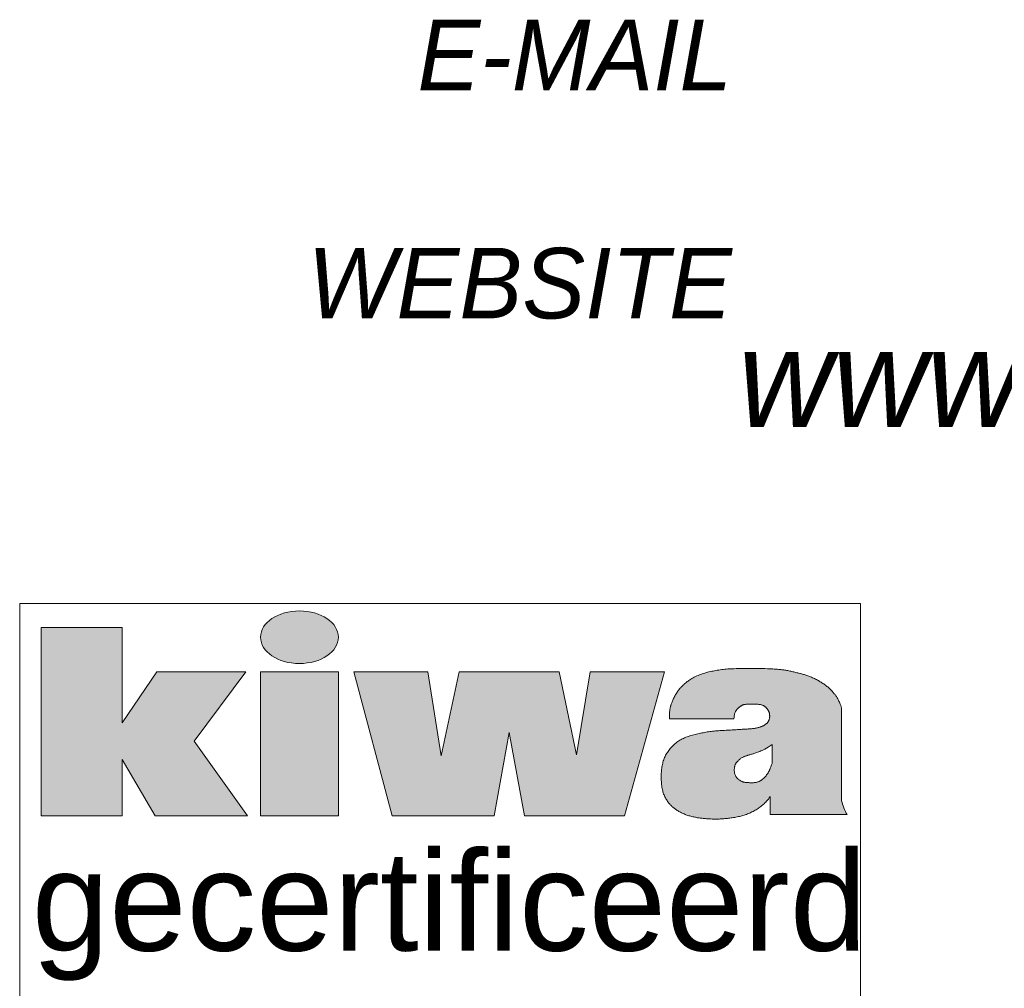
# Model space of a CAD drawing. Header units: millimetres. Extents: x -13501 to 278776, y 0 to 252300.
# Tile 126 of 132: x 262064 to 263879, y 171415 to 173201. Entities that reach past the tile are written whole.
import ezdxf
from ezdxf.enums import TextEntityAlignment as Align

# ---------------------------------------------------------------- set-up
doc = ezdxf.new("R2010")
doc.units = ezdxf.units.MM
doc.header["$LTSCALE"] = 100
doc.layers.get('0').update_dxf_attribs({"linetype": 'CONTINUOUS'})
doc.layers.add('Hulplijnen', color=7, linetype='CONTINUOUS', plot=False)
doc.layers.add('SCHERMER_ONDERHOEK', color=7, linetype='CONTINUOUS')
doc.layers.add('WT-tekst', color=7, linetype='CONTINUOUS')
doc.styles.add('B-01', font='GOTHICI.TTF')
doc.styles.add('cg omega', font='GOTHICI.TTF', dxfattribs={"width": 1.32})
doc.styles.add('CG OMEGA BOLD', font='GOTHICBI.TTF', dxfattribs={"width": 1.32})
doc.styles.add('SANSSERIF', font='sanss___.ttf')

# ---------------------------------------------------------------- blocks, each defined once
blk = doc.blocks.new('iso')
at = {"lineweight": 5}
h = blk.add_hatch(color=256, dxfattribs=at)
h.paths.add_polyline_path([(4.165, 23.666), (2.528, 23.666), (1.889, 22.727), (1.889, 24.481), (0.398, 24.481), (0.398, 21.011), (1.889, 21.011), (1.889, 22.052), (2.498, 21.011), (4.201, 21.011), (3.217, 22.388)])
h.paths.add_polyline_path([(5.873, 23.666), (4.437, 23.666), (4.437, 21.011), (5.873, 21.011)])
edge = h.paths.add_edge_path()
edge.add_ellipse((5.156, 24.305), major_axis=(-0.717, 0), ratio=0.676668, start_angle=0, end_angle=360)
h.paths.add_polyline_path([(7.521, 23.666), (6.157, 23.666), (6.863, 21.011), (8.741, 21.011), (9.019, 22.546), (9.304, 21.011), (11.148, 21.011), (11.88, 23.666), (10.512, 23.666), (10.262, 22.135), (9.944, 23.666), (8.101, 23.666), (7.77, 22.118)])
h.paths.add_polyline_path([(15.147, 22.995), (15.139, 23.023), (15.13, 23.048), (15.122, 23.071), (15.114, 23.091), (15.106, 23.11), (15.098, 23.127), (15.091, 23.143), (15.083, 23.158), (15.075, 23.172), (15.067, 23.185), (15.059, 23.198), (15.051, 23.21), (15.042, 23.222), (15.034, 23.234), (15.025, 23.246), (15.016, 23.257), (15.006, 23.269), (14.996, 23.281), (14.986, 23.293), (14.976, 23.305), (14.965, 23.317), (14.953, 23.329), (14.941, 23.341), (14.929, 23.353), (14.916, 23.365), (14.903, 23.376), (14.89, 23.388), (14.876, 23.399), (14.862, 23.411), (14.847, 23.422), (14.832, 23.433), (14.817, 23.444), (14.801, 23.454), (14.785, 23.465), (14.768, 23.475), (14.752, 23.485), (14.735, 23.495), (14.718, 23.505), (14.7, 23.515), (14.683, 23.524), (14.665, 23.533), (14.647, 23.542), (14.629, 23.551), (14.611, 23.559), (14.593, 23.567), (14.575, 23.575), (14.557, 23.582), (14.54, 23.588), (14.523, 23.594), (14.507, 23.6), (14.49, 23.605), (14.474, 23.61), (14.458, 23.615), (14.442, 23.62), (14.425, 23.624), (14.409, 23.628), (14.392, 23.633), (14.375, 23.637), (14.358, 23.642), (14.34, 23.646), (14.322, 23.651), (14.304, 23.655), (14.286, 23.66), (14.268, 23.664), (14.25, 23.669), (14.232, 23.673), (14.213, 23.677), (14.195, 23.682), (14.176, 23.686), (14.158, 23.689), (14.139, 23.693), (14.12, 23.696), (14.102, 23.698), (14.083, 23.701), (14.064, 23.703), (14.045, 23.705), (14.026, 23.707), (14.007, 23.709), (13.987, 23.711), (13.968, 23.713), (13.948, 23.714), (13.928, 23.716), (13.905, 23.718), (13.88, 23.72), (13.851, 23.722), (13.817, 23.724), (13.779, 23.725), (13.733, 23.727), (13.681, 23.727), (13.624, 23.728), (13.563, 23.729), (13.499, 23.729), (13.435, 23.729), (13.372, 23.728), (13.312, 23.728), (13.256, 23.727), (13.206, 23.726), (13.161, 23.725), (13.121, 23.723), (13.084, 23.721), (13.051, 23.719), (13.021, 23.717), (12.992, 23.714), (12.964, 23.711), (12.937, 23.708), (12.91, 23.704), (12.883, 23.7), (12.856, 23.695), (12.83, 23.691), (12.804, 23.686), (12.778, 23.681), (12.753, 23.676), (12.727, 23.67), (12.702, 23.664), (12.676, 23.658), (12.651, 23.652), (12.626, 23.644), (12.601, 23.637), (12.576, 23.629), (12.551, 23.62), (12.527, 23.611), (12.502, 23.6), (12.478, 23.59), (12.455, 23.579), (12.432, 23.567), (12.41, 23.556), (12.389, 23.544), (12.369, 23.532), (12.35, 23.52), (12.333, 23.509), (12.316, 23.497), (12.301, 23.486), (12.287, 23.474), (12.273, 23.463), (12.26, 23.452), (12.248, 23.441), (12.235, 23.431), (12.224, 23.42), (12.212, 23.409), (12.201, 23.398), (12.19, 23.387), (12.18, 23.375), (12.169, 23.363), (12.158, 23.351), (12.148, 23.338), (12.137, 23.324), (12.127, 23.31), (12.117, 23.295), (12.107, 23.28), (12.097, 23.264), (12.087, 23.247), (12.077, 23.231), (12.068, 23.213), (12.059, 23.196), (12.051, 23.178), (12.043, 23.161), (12.035, 23.144), (12.028, 23.127), (12.021, 23.111), (12.015, 23.096), (12.01, 23.082), (12.005, 23.068), (12.001, 23.055), (11.997, 23.043), (11.994, 23.031), (11.991, 23.019), (11.988, 23.007), (11.985, 22.994), (11.983, 22.981), (11.98, 22.966), (11.978, 22.949), (11.976, 22.929), (11.974, 22.905), (11.973, 22.877), (11.972, 22.843), (11.972, 22.802), (13.16, 22.802), (13.164, 22.832), (13.167, 22.856), (13.173, 22.885), (13.181, 22.912), (13.189, 22.929), (13.2, 22.949), (13.214, 22.97), (13.23, 22.988), (13.246, 23.004), (13.263, 23.018), (13.281, 23.031), (13.3, 23.043), (13.32, 23.054), (13.339, 23.061), (13.358, 23.065), (13.382, 23.068), (13.408, 23.069), (13.428, 23.07), (13.452, 23.07), (13.477, 23.071), (13.503, 23.071), (13.529, 23.07), (13.554, 23.07), (13.579, 23.069), (13.6, 23.068), (13.629, 23.066), (13.656, 23.061), (13.681, 23.055), (13.705, 23.044), (13.726, 23.031), (13.745, 23.017), (13.762, 23.001), (13.776, 22.984), (13.787, 22.966), (13.798, 22.948), (13.807, 22.928), (13.814, 22.909), (13.818, 22.889), (13.82, 22.868), (13.821, 22.847), (13.82, 22.825), (13.816, 22.804), (13.811, 22.783), (13.802, 22.763), (13.792, 22.745), (13.779, 22.728), (13.762, 22.712), (13.74, 22.695), (13.719, 22.681), (13.7, 22.671), (13.682, 22.663), (13.662, 22.655), (13.641, 22.648), (13.618, 22.642), (13.592, 22.635), (13.563, 22.629), (13.532, 22.624), (13.497, 22.619), (13.468, 22.617), (13.448, 22.615), (13.427, 22.614), (13.405, 22.612), (13.383, 22.611), (13.361, 22.61), (13.338, 22.609), (13.316, 22.608), (13.293, 22.606), (13.271, 22.605), (13.248, 22.603), (13.225, 22.602), (13.202, 22.6), (13.178, 22.598), (13.153, 22.597), (13.128, 22.595), (13.101, 22.594), (13.074, 22.592), (13.046, 22.591), (13.018, 22.59), (12.989, 22.588), (12.96, 22.587), (12.932, 22.585), (12.903, 22.583), (12.876, 22.582), (12.848, 22.58), (12.822, 22.577), (12.795, 22.575), (12.769, 22.572), (12.744, 22.569), (12.718, 22.566), (12.693, 22.563), (12.669, 22.559), (12.644, 22.555), (12.619, 22.55), (12.595, 22.545), (12.571, 22.54), (12.546, 22.535), (12.521, 22.53), (12.497, 22.524), (12.472, 22.518), (12.446, 22.512), (12.421, 22.506), (12.396, 22.499), (12.371, 22.492), (12.347, 22.485), (12.322, 22.477), (12.298, 22.469), (12.275, 22.46), (12.252, 22.451), (12.23, 22.441), (12.208, 22.431), (12.187, 22.42), (12.166, 22.408), (12.146, 22.396), (12.127, 22.382), (12.107, 22.368), (12.089, 22.353), (12.071, 22.337), (12.053, 22.321), (12.036, 22.304), (12.02, 22.287), (12.004, 22.27), (11.989, 22.252), (11.974, 22.235), (11.961, 22.218), (11.948, 22.201), (11.935, 22.183), (11.924, 22.165), (11.913, 22.147), (11.902, 22.128), (11.893, 22.109), (11.884, 22.089), (11.876, 22.068), (11.868, 22.047), (11.861, 22.025), (11.855, 22.004), (11.85, 21.981), (11.845, 21.959), (11.84, 21.937), (11.836, 21.914), (11.833, 21.891), (11.83, 21.869), (11.828, 21.845), (11.826, 21.822), (11.824, 21.798), (11.823, 21.773), (11.823, 21.748), (11.823, 21.722), (11.823, 21.695), (11.824, 21.668), (11.825, 21.641), (11.827, 21.614), (11.829, 21.588), (11.832, 21.563), (11.836, 21.539), (11.839, 21.516), (11.844, 21.494), (11.849, 21.473), (11.854, 21.453), (11.861, 21.434), (11.867, 21.415), (11.875, 21.397), (11.882, 21.379), (11.891, 21.361), (11.9, 21.344), (11.909, 21.327), (11.919, 21.311), (11.929, 21.295), (11.939, 21.28), (11.949, 21.265), (11.959, 21.252), (11.969, 21.239), (11.979, 21.228), (11.989, 21.217), (11.999, 21.207), (12.009, 21.197), (12.02, 21.187), (12.031, 21.178), (12.042, 21.169), (12.053, 21.159), (12.065, 21.15), (12.078, 21.141), (12.091, 21.132), (12.104, 21.122), (12.118, 21.113), (12.132, 21.104), (12.147, 21.095), (12.162, 21.087), (12.177, 21.078), (12.193, 21.07), (12.21, 21.062), (12.226, 21.054), (12.243, 21.047), (12.261, 21.039), (12.278, 21.033), (12.296, 21.027), (12.314, 21.021), (12.333, 21.015), (12.351, 21.01), (12.369, 21.006), (12.387, 21.001), (12.405, 20.997), (12.423, 20.993), (12.44, 20.989), (12.457, 20.986), (12.474, 20.983), (12.49, 20.979), (12.507, 20.977), (12.524, 20.974), (12.542, 20.971), (12.56, 20.969), (12.578, 20.967), (12.597, 20.964), (12.617, 20.963), (12.636, 20.961), (12.657, 20.959), (12.677, 20.958), (12.698, 20.957), (12.718, 20.955), (12.739, 20.955), (12.76, 20.954), (12.782, 20.953), (12.803, 20.953), (12.824, 20.953), (12.845, 20.953), (12.867, 20.954), (12.888, 20.954), (12.91, 20.955), (12.932, 20.956), (12.954, 20.958), (12.975, 20.96), (12.997, 20.962), (13.02, 20.964), (13.042, 20.966), (13.064, 20.969), (13.087, 20.972), (13.109, 20.975), (13.132, 20.978), (13.155, 20.981), (13.177, 20.985), (13.2, 20.989), (13.222, 20.993), (13.244, 20.998), (13.265, 21.002), (13.287, 21.008), (13.308, 21.013), (13.329, 21.019), (13.35, 21.025), (13.37, 21.032), (13.391, 21.04), (13.412, 21.048), (13.433, 21.056), (13.453, 21.065), (13.474, 21.074), (13.495, 21.084), (13.515, 21.094), (13.534, 21.104), (13.554, 21.115), (13.572, 21.126), (13.59, 21.137), (13.607, 21.148), (13.624, 21.159), (13.64, 21.171), (13.656, 21.183), (13.671, 21.195), (13.687, 21.208), (13.702, 21.221), (13.717, 21.235), (13.733, 21.25), (13.748, 21.265), (13.764, 21.282), (13.78, 21.301), (13.797, 21.322), (13.814, 21.345), (13.831, 21.371), (13.831, 21.035), (15.251, 21.035), (15.233, 21.063), (15.217, 21.094), (15.201, 21.127), (15.187, 21.161), (15.175, 21.196), (15.164, 21.229), (15.154, 21.26), (15.147, 21.288)])
h.paths.add_polyline_path([(13.445, 22.136), (13.458, 22.139), (13.471, 22.143), (13.485, 22.148), (13.499, 22.152), (13.514, 22.157), (13.529, 22.162), (13.546, 22.167), (13.563, 22.173), (13.581, 22.179), (13.599, 22.185), (13.619, 22.193), (13.639, 22.2), (13.661, 22.209), (13.684, 22.218), (13.708, 22.229), (13.734, 22.243), (13.763, 22.259), (13.794, 22.278), (13.828, 22.301), (13.865, 22.329), (13.865, 21.975), (13.857, 21.953), (13.847, 21.926), (13.836, 21.896), (13.826, 21.873), (13.817, 21.853), (13.806, 21.831), (13.794, 21.808), (13.78, 21.787), (13.765, 21.766), (13.749, 21.746), (13.732, 21.727), (13.715, 21.709), (13.698, 21.692), (13.679, 21.677), (13.658, 21.664), (13.635, 21.651), (13.61, 21.64), (13.584, 21.631), (13.56, 21.627), (13.54, 21.625), (13.519, 21.624), (13.498, 21.623), (13.475, 21.624), (13.454, 21.624), (13.433, 21.625), (13.413, 21.626), (13.392, 21.628), (13.373, 21.63), (13.35, 21.634), (13.322, 21.641), (13.294, 21.653), (13.272, 21.665), (13.255, 21.676), (13.236, 21.692), (13.215, 21.713), (13.201, 21.734), (13.191, 21.753), (13.182, 21.773), (13.176, 21.793), (13.171, 21.815), (13.169, 21.837), (13.169, 21.859), (13.17, 21.88), (13.172, 21.901), (13.175, 21.92), (13.18, 21.942), (13.19, 21.966), (13.202, 21.986), (13.215, 22.001), (13.229, 22.016), (13.245, 22.032), (13.261, 22.048), (13.279, 22.063), (13.297, 22.076), (13.316, 22.088), (13.337, 22.099), (13.358, 22.107), (13.38, 22.115), (13.403, 22.122), (13.425, 22.129)], flags=16)
for p, q in [((15.147, 21.288), (15.147, 22.995)), ((11.972, 22.802), (13.16, 22.802)), ((13.865, 21.975), (13.865, 22.329)), ((13.831, 21.371), (13.831, 21.035)), ((13.831, 21.035), (15.251, 21.035))]:
    blk.add_line(p, q, dxfattribs=at)
for points in [[(0.398, 24.481), (1.889, 24.481), (1.889, 22.727), (2.528, 23.666), (4.165, 23.666), (3.217, 22.388), (4.201, 21.011), (2.498, 21.011), (1.889, 22.052), (1.889, 21.011), (0.398, 21.011)], [(4.437, 23.666), (5.873, 23.666), (5.873, 21.011), (4.437, 21.011)], [(6.157, 23.666), (7.521, 23.666), (7.77, 22.118), (8.101, 23.666), (9.944, 23.666), (10.262, 22.135), (10.512, 23.666), (11.88, 23.666), (11.148, 21.011), (9.304, 21.011), (9.019, 22.546), (8.741, 21.011), (6.863, 21.011)]]:
    blk.add_lwpolyline(points, close=True, dxfattribs=at)
for points in [[(15.147, 22.995), (15.139, 23.023), (15.13, 23.048), (15.122, 23.071), (15.114, 23.091), (15.106, 23.11), (15.098, 23.127), (15.091, 23.143), (15.083, 23.158), (15.075, 23.172), (15.067, 23.185), (15.059, 23.198), (15.051, 23.21), (15.042, 23.222), (15.034, 23.234), (15.025, 23.246), (15.016, 23.257), (15.006, 23.269), (14.996, 23.281), (14.986, 23.293), (14.976, 23.305), (14.965, 23.317), (14.953, 23.329), (14.941, 23.341), (14.929, 23.353), (14.916, 23.365), (14.903, 23.376), (14.89, 23.388), (14.876, 23.399), (14.862, 23.411), (14.847, 23.422), (14.832, 23.433), (14.817, 23.444), (14.801, 23.454), (14.785, 23.465), (14.768, 23.475), (14.752, 23.485), (14.735, 23.495), (14.718, 23.505), (14.7, 23.515), (14.683, 23.524), (14.665, 23.533), (14.647, 23.542), (14.629, 23.551), (14.611, 23.559), (14.593, 23.567), (14.575, 23.575), (14.557, 23.582), (14.54, 23.588), (14.523, 23.594), (14.507, 23.6), (14.49, 23.605), (14.474, 23.61), (14.458, 23.615), (14.442, 23.62), (14.425, 23.624), (14.409, 23.628), (14.392, 23.633), (14.375, 23.637), (14.358, 23.642), (14.34, 23.646), (14.322, 23.651), (14.304, 23.655), (14.286, 23.66), (14.268, 23.664), (14.25, 23.669), (14.232, 23.673), (14.213, 23.677), (14.195, 23.682), (14.176, 23.686), (14.158, 23.689), (14.139, 23.693), (14.12, 23.696), (14.102, 23.698), (14.083, 23.701), (14.064, 23.703), (14.045, 23.705), (14.026, 23.707), (14.007, 23.709), (13.987, 23.711), (13.968, 23.713), (13.948, 23.714), (13.928, 23.716), (13.905, 23.718), (13.88, 23.72), (13.851, 23.722), (13.817, 23.724), (13.779, 23.725), (13.733, 23.727), (13.681, 23.727), (13.624, 23.728), (13.563, 23.729), (13.499, 23.729), (13.435, 23.729), (13.372, 23.728), (13.312, 23.728), (13.256, 23.727), (13.206, 23.726), (13.161, 23.725), (13.121, 23.723), (13.084, 23.721), (13.051, 23.719), (13.021, 23.717), (12.992, 23.714), (12.964, 23.711), (12.937, 23.708), (12.91, 23.704), (12.883, 23.7), (12.856, 23.695), (12.83, 23.691), (12.804, 23.686), (12.778, 23.681), (12.753, 23.676), (12.727, 23.67), (12.702, 23.664), (12.676, 23.658), (12.651, 23.652), (12.626, 23.644), (12.601, 23.637), (12.576, 23.629), (12.551, 23.62), (12.527, 23.611), (12.502, 23.6), (12.478, 23.59), (12.455, 23.579), (12.432, 23.567), (12.41, 23.556), (12.389, 23.544), (12.369, 23.532), (12.35, 23.52), (12.333, 23.509), (12.316, 23.497), (12.301, 23.486), (12.287, 23.474), (12.273, 23.463), (12.26, 23.452), (12.248, 23.441), (12.235, 23.431), (12.224, 23.42), (12.212, 23.409), (12.201, 23.398), (12.19, 23.387), (12.18, 23.375), (12.169, 23.363), (12.158, 23.351), (12.148, 23.338), (12.137, 23.324), (12.127, 23.31), (12.117, 23.295), (12.107, 23.28), (12.097, 23.264), (12.087, 23.247), (12.077, 23.231), (12.068, 23.213), (12.059, 23.196), (12.051, 23.178), (12.043, 23.161), (12.035, 23.144), (12.028, 23.127), (12.021, 23.111), (12.015, 23.096), (12.01, 23.082), (12.005, 23.068), (12.001, 23.055), (11.997, 23.043), (11.994, 23.031), (11.991, 23.019), (11.988, 23.007), (11.985, 22.994), (11.983, 22.981), (11.98, 22.966), (11.978, 22.949), (11.976, 22.929), (11.974, 22.905), (11.973, 22.877), (11.972, 22.843), (11.972, 22.802)], [(13.16, 22.802), (13.164, 22.832), (13.167, 22.856), (13.171, 22.876), (13.175, 22.893), (13.179, 22.906), (13.183, 22.917), (13.187, 22.926), (13.191, 22.934), (13.196, 22.942), (13.2, 22.949), (13.205, 22.956), (13.21, 22.963), (13.214, 22.97), (13.219, 22.976), (13.225, 22.982), (13.23, 22.988), (13.235, 22.993), (13.24, 22.999), (13.246, 23.004), (13.251, 23.009), (13.257, 23.014), (13.263, 23.018), (13.269, 23.023), (13.275, 23.027), (13.281, 23.031), (13.287, 23.035), (13.294, 23.039), (13.3, 23.043), (13.307, 23.047), (13.313, 23.05), (13.319, 23.053), (13.326, 23.056), (13.332, 23.058), (13.338, 23.061), (13.345, 23.063), (13.354, 23.064), (13.364, 23.066), (13.376, 23.067), (13.39, 23.068), (13.408, 23.069), (13.428, 23.07), (13.452, 23.07), (13.477, 23.071), (13.503, 23.071), (13.529, 23.07), (13.554, 23.07), (13.579, 23.069), (13.6, 23.068), (13.62, 23.066), (13.636, 23.064), (13.65, 23.062), (13.662, 23.06), (13.672, 23.057), (13.682, 23.054), (13.69, 23.051), (13.698, 23.047), (13.705, 23.044), (13.712, 23.04), (13.719, 23.035), (13.726, 23.031), (13.732, 23.027), (13.739, 23.022), (13.744, 23.017), (13.75, 23.013), (13.755, 23.008), (13.759, 23.003), (13.764, 22.998), (13.768, 22.993), (13.772, 22.988), (13.776, 22.983), (13.78, 22.978), (13.783, 22.972), (13.787, 22.966), (13.791, 22.96), (13.794, 22.954), (13.798, 22.948), (13.801, 22.942), (13.804, 22.935), (13.807, 22.929), (13.809, 22.922), (13.812, 22.916), (13.813, 22.909), (13.815, 22.902), (13.817, 22.896), (13.818, 22.889), (13.819, 22.882), (13.819, 22.875), (13.82, 22.868), (13.82, 22.861), (13.821, 22.854), (13.821, 22.847), (13.821, 22.84), (13.82, 22.833), (13.82, 22.825), (13.819, 22.818), (13.818, 22.811), (13.816, 22.804), (13.814, 22.797), (13.813, 22.79), (13.81, 22.783), (13.808, 22.776), (13.805, 22.77), (13.802, 22.763), (13.799, 22.757), (13.795, 22.751), (13.792, 22.745), (13.788, 22.74), (13.783, 22.734), (13.779, 22.728), (13.773, 22.723), (13.768, 22.717), (13.761, 22.712), (13.755, 22.706), (13.747, 22.7), (13.74, 22.695), (13.731, 22.689), (13.723, 22.684), (13.714, 22.679), (13.705, 22.674), (13.696, 22.669), (13.686, 22.665), (13.677, 22.661), (13.667, 22.657), (13.657, 22.653), (13.646, 22.65), (13.635, 22.647), (13.624, 22.643), (13.611, 22.64), (13.599, 22.637), (13.585, 22.634), (13.571, 22.631), (13.556, 22.628), (13.54, 22.625), (13.524, 22.623), (13.506, 22.62), (13.488, 22.618), (13.468, 22.617), (13.448, 22.615), (13.427, 22.614), (13.405, 22.612), (13.383, 22.611), (13.361, 22.61), (13.338, 22.609), (13.316, 22.608), (13.293, 22.606), (13.271, 22.605), (13.248, 22.603), (13.225, 22.602), (13.202, 22.6), (13.178, 22.598), (13.153, 22.597), (13.128, 22.595), (13.101, 22.594), (13.074, 22.592), (13.046, 22.591), (13.018, 22.59), (12.989, 22.588), (12.96, 22.587), (12.932, 22.585), (12.903, 22.583), (12.876, 22.582), (12.848, 22.58), (12.822, 22.577), (12.795, 22.575), (12.769, 22.572), (12.744, 22.569), (12.718, 22.566), (12.693, 22.563), (12.669, 22.559), (12.644, 22.555), (12.619, 22.55), (12.595, 22.545), (12.571, 22.54), (12.546, 22.535), (12.521, 22.53), (12.497, 22.524), (12.472, 22.518), (12.446, 22.512), (12.421, 22.506), (12.396, 22.499), (12.371, 22.492), (12.347, 22.485), (12.322, 22.477), (12.298, 22.469), (12.275, 22.46), (12.252, 22.451), (12.23, 22.441), (12.208, 22.431), (12.187, 22.42), (12.166, 22.408), (12.146, 22.396), (12.127, 22.382), (12.107, 22.368), (12.089, 22.353), (12.071, 22.337), (12.053, 22.321), (12.036, 22.304), (12.02, 22.287), (12.004, 22.27), (11.989, 22.252), (11.974, 22.235), (11.961, 22.218), (11.948, 22.201), (11.935, 22.183), (11.924, 22.165), (11.913, 22.147), (11.902, 22.128), (11.893, 22.109), (11.884, 22.089), (11.876, 22.068), (11.868, 22.047), (11.861, 22.025), (11.855, 22.004), (11.85, 21.981), (11.845, 21.959), (11.84, 21.937), (11.836, 21.914), (11.833, 21.891), (11.83, 21.869), (11.828, 21.845), (11.826, 21.822), (11.824, 21.798), (11.823, 21.773), (11.823, 21.748), (11.823, 21.722), (11.823, 21.695), (11.824, 21.668), (11.825, 21.641), (11.827, 21.614), (11.829, 21.588), (11.832, 21.563), (11.836, 21.539), (11.839, 21.516), (11.844, 21.494), (11.849, 21.473), (11.854, 21.453), (11.861, 21.434), (11.867, 21.415), (11.875, 21.397), (11.882, 21.379), (11.891, 21.361), (11.9, 21.344), (11.909, 21.327), (11.919, 21.311), (11.929, 21.295), (11.939, 21.28), (11.949, 21.265), (11.959, 21.252), (11.969, 21.239), (11.979, 21.228), (11.989, 21.217), (11.999, 21.207), (12.009, 21.197), (12.02, 21.187), (12.031, 21.178), (12.042, 21.169), (12.053, 21.159), (12.065, 21.15), (12.078, 21.141), (12.091, 21.132), (12.104, 21.122), (12.118, 21.113), (12.132, 21.104), (12.147, 21.095), (12.162, 21.087), (12.177, 21.078), (12.193, 21.07), (12.21, 21.062), (12.226, 21.054), (12.243, 21.047), (12.261, 21.039), (12.278, 21.033), (12.296, 21.027), (12.314, 21.021), (12.333, 21.015), (12.351, 21.01), (12.369, 21.006), (12.387, 21.001), (12.405, 20.997), (12.423, 20.993), (12.44, 20.989), (12.457, 20.986), (12.474, 20.983), (12.49, 20.979), (12.507, 20.977), (12.524, 20.974), (12.542, 20.971), (12.56, 20.969), (12.578, 20.967), (12.597, 20.964), (12.617, 20.963), (12.636, 20.961), (12.657, 20.959), (12.677, 20.958), (12.698, 20.957), (12.718, 20.955), (12.739, 20.955), (12.76, 20.954), (12.782, 20.953), (12.803, 20.953), (12.824, 20.953), (12.845, 20.953), (12.867, 20.954), (12.888, 20.954), (12.91, 20.955), (12.932, 20.956), (12.954, 20.958), (12.975, 20.96), (12.997, 20.962), (13.02, 20.964), (13.042, 20.966), (13.064, 20.969), (13.087, 20.972), (13.109, 20.975), (13.132, 20.978), (13.155, 20.981), (13.177, 20.985), (13.2, 20.989), (13.222, 20.993), (13.244, 20.998), (13.265, 21.002), (13.287, 21.008), (13.308, 21.013), (13.329, 21.019), (13.35, 21.025), (13.37, 21.032), (13.391, 21.04), (13.412, 21.048), (13.433, 21.056), (13.453, 21.065), (13.474, 21.074), (13.495, 21.084), (13.515, 21.094), (13.534, 21.104), (13.554, 21.115), (13.572, 21.126), (13.59, 21.137), (13.607, 21.148), (13.624, 21.159), (13.64, 21.171), (13.656, 21.183), (13.671, 21.195), (13.687, 21.208), (13.702, 21.221), (13.717, 21.235), (13.733, 21.25), (13.748, 21.265), (13.764, 21.282), (13.78, 21.301), (13.797, 21.322), (13.814, 21.345), (13.831, 21.371)], [(13.865, 22.329), (13.828, 22.301), (13.794, 22.278), (13.763, 22.259), (13.734, 22.243), (13.708, 22.229), (13.684, 22.218), (13.661, 22.209), (13.639, 22.2), (13.619, 22.193), (13.599, 22.185), (13.581, 22.179), (13.563, 22.173), (13.546, 22.167), (13.529, 22.162), (13.514, 22.157), (13.499, 22.152), (13.485, 22.148), (13.471, 22.143), (13.458, 22.139), (13.445, 22.136), (13.433, 22.132), (13.421, 22.128), (13.41, 22.125), (13.398, 22.121), (13.387, 22.117), (13.375, 22.114), (13.364, 22.11), (13.353, 22.105), (13.343, 22.101), (13.332, 22.096), (13.322, 22.091), (13.312, 22.085), (13.302, 22.079), (13.292, 22.073), (13.283, 22.066), (13.274, 22.058), (13.265, 22.051), (13.257, 22.043), (13.248, 22.036), (13.24, 22.028), (13.233, 22.02), (13.225, 22.013), (13.218, 22.005), (13.212, 21.997), (13.206, 21.99), (13.2, 21.982), (13.195, 21.974), (13.19, 21.966), (13.186, 21.958), (13.183, 21.95), (13.18, 21.942), (13.178, 21.933), (13.176, 21.924), (13.174, 21.915), (13.172, 21.905), (13.171, 21.896), (13.17, 21.886), (13.169, 21.875), (13.169, 21.864), (13.169, 21.854), (13.169, 21.843), (13.17, 21.832), (13.171, 21.821), (13.172, 21.81), (13.175, 21.799), (13.177, 21.788), (13.181, 21.778), (13.184, 21.768), (13.189, 21.758), (13.193, 21.748), (13.198, 21.739), (13.204, 21.73), (13.209, 21.722), (13.216, 21.714), (13.222, 21.706), (13.229, 21.699), (13.236, 21.692), (13.244, 21.686), (13.251, 21.679), (13.26, 21.674), (13.268, 21.668), (13.277, 21.663), (13.285, 21.658), (13.294, 21.653), (13.304, 21.649), (13.313, 21.645), (13.322, 21.642), (13.332, 21.639), (13.341, 21.636), (13.35, 21.634), (13.36, 21.632), (13.369, 21.63), (13.379, 21.629), (13.388, 21.628), (13.398, 21.627), (13.408, 21.626), (13.418, 21.626), (13.428, 21.625), (13.438, 21.625), (13.449, 21.624), (13.46, 21.624), (13.47, 21.624), (13.481, 21.624), (13.492, 21.623), (13.502, 21.624), (13.513, 21.624), (13.523, 21.624), (13.534, 21.625), (13.544, 21.625), (13.555, 21.627), (13.564, 21.628), (13.574, 21.63), (13.584, 21.632), (13.593, 21.635), (13.602, 21.637), (13.611, 21.641), (13.619, 21.644), (13.627, 21.648), (13.635, 21.652), (13.643, 21.656), (13.65, 21.66), (13.658, 21.664), (13.665, 21.668), (13.672, 21.673), (13.678, 21.678), (13.685, 21.682), (13.691, 21.687), (13.698, 21.693), (13.704, 21.698), (13.71, 21.703), (13.716, 21.709), (13.721, 21.715), (13.727, 21.721), (13.733, 21.727), (13.738, 21.733), (13.744, 21.74), (13.749, 21.746), (13.754, 21.753), (13.76, 21.76), (13.765, 21.766), (13.77, 21.773), (13.775, 21.78), (13.78, 21.787), (13.784, 21.794), (13.789, 21.801), (13.793, 21.808), (13.798, 21.816), (13.802, 21.823), (13.806, 21.831), (13.811, 21.84), (13.815, 21.848), (13.819, 21.858), (13.824, 21.867), (13.828, 21.878), (13.833, 21.89), (13.839, 21.903), (13.844, 21.918), (13.851, 21.934), (13.857, 21.953), (13.865, 21.975)], [(15.251, 21.035), (15.233, 21.063), (15.217, 21.094), (15.201, 21.127), (15.187, 21.161), (15.175, 21.196), (15.164, 21.229), (15.154, 21.26), (15.147, 21.288)]]:
    blk.add_lwpolyline(points, dxfattribs=at)
blk.add_ellipse((5.156, 24.305), major_axis=(-0.717, 0), ratio=0.676668, dxfattribs=at)
at = {"layer": 'Hulplijnen', "lineweight": 5}
blk.add_lwpolyline([(0, 24.928), (15.497, 24.928), (15.497, 0), (0, 0)], close=True, dxfattribs=at)
at = {"lineweight": 5, "insert": (0.223, 20.363), "char_height": 1.836, "width": 15.02413, "attachment_point": 1, "style": 'SANSSERIF'}
blk.add_mtext('gecertificeerd', dxfattribs=at)
blk = doc.blocks.new('1350x840')
at = {"layer": 'WT-tekst'}
blk.add_blockref('iso', (-41.358, 4.32), dxfattribs=at)
at = {"layer": 'SCHERMER_ONDERHOEK', "color": 240, "style": 'cg omega'}
for s, p in [('E-MAIL', (-28.232, 38.705)), ('WEBSITE', (-28.232, 34.5))]:
    blk.add_text(s, height=1.3, dxfattribs=at).set_placement(p, align=Align.RIGHT)
at = {"layer": 'SCHERMER_ONDERHOEK', "color": 162, "style": 'cg omega'}
blk.add_text('www.schermerbv.nl', height=1.8, dxfattribs=at).set_placement((-28.118, 32.5))
at = {"layer": 'SCHERMER_ONDERHOEK', "style": 'B-01'}
for tag, p in [('WIJZA', (-161.007, 168.4)), ('WIJZG', (-75.507, 168.4)), ('OMSCHRIJVINGA', (-161.007, 162)), ('OMSCHRIJVINGG', (-75.507, 162)), ('WIJZB', (-161.007, 155.6)), ('WIJZH', (-75.507, 155.6)), ('OMSCHRIJVINGB', (-161.007, 149.2)), ('OMSCHRIJVINGH', (-75.507, 149.2)), ('WIJZC', (-161.007, 142.8)), ('WIJZI', (-75.507, 142.8)), ('OMSCHRIJVINGC', (-161.007, 136.4)), ('OMSCHRIJVINGI', (-75.507, 136.4)), ('WIJZD', (-161.007, 130)), ('WIJZJ', (-75.507, 130)), ('OMSCHRIJVINGD', (-161.007, 123.6)), ('OMSCHRIJVINGJ', (-75.507, 123.6)), ('WIJZE', (-161.007, 117.2)), ('WIJZK', (-75.507, 117.2)), ('OMSCHRIJVINGE', (-161.007, 110.8)), ('OMSCHRIJVINGK', (-75.507, 110.8)), ('WIJZF', (-161.007, 104.4)), ('WIJZL', (-75.507, 104.4)), ('OMSCHRIJVINGF', (-161.007, 98)), ('OMSCHRIJVINGL', (-75.507, 98))]:
    blk.add_attdef(tag, text='', height=1.8, dxfattribs=at).set_placement(p, align=Align.MIDDLE_LEFT)
at = {"layer": 'SCHERMER_ONDERHOEK', "style": 'cg omega', "oblique": 15, "width": 1.32}
blk.add_attdef('STATUS', (-179.5, 76.8), '', height=3.5, dxfattribs=at)
at = {"layer": 'SCHERMER_ONDERHOEK', "width": 1.32}
for tag, height, style, p in [('BENAMING', 2.34, 'CG OMEGA BOLD', (-161.258, 58)), ('BENAMING2', 2.34, 'CG OMEGA BOLD', (-161.258, 51.6)), ('BETREFT', 2.34, 'CG OMEGA BOLD', (-161.258, 45.2)), ('SCHAAL', 1.8, 'cg omega', (-161.258, 38.8)), ('DATUM', 1.8, 'cg omega', (-161.258, 26)), ('A?', 1.8, 'cg omega', (-72.693, 19.6)), ('NR', 1.8, 'cg omega', (-125.231, 19.6)), ('TEKNR.', 2.34, 'CG OMEGA BOLD', (-72.693, 13.2)), ('DD', 1.8, 'cg omega', (-125.231, 13.2))]:
    blk.add_attdef(tag, text='', height=height, dxfattribs=dict(at, style=style)).set_placement(p, align=Align.MIDDLE_LEFT)

msp = doc.modelspace()

# ---------------------------------------------------------------- block references
at = {"xscale": 100, "yscale": 100, "zscale": 100}
msp.add_blockref('1350x840', (266200, 169200), dxfattribs=at)

doc.saveas('drawing.dxf')
